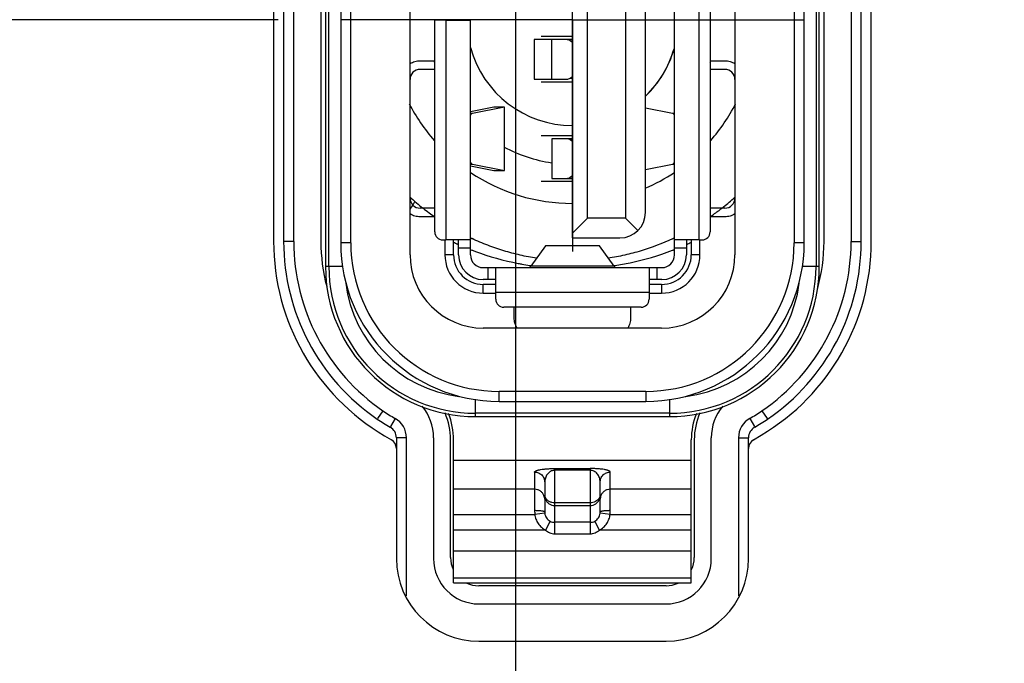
# Model space of a CAD drawing. Header units: inches. Extents: x 0 to 34, y 0 to 22.
# Tile 20 of 59: x 7.507 to 8.485, y 13.742 to 14.382. Entities that reach past the tile are written whole.
import ezdxf

# ---------------------------------------------------------------- set-up
doc = ezdxf.new("R2010")
doc.units = ezdxf.units.IN
doc.header["$LTSCALE"] = 1.87
doc.header["$MEASUREMENT"] = 0
doc.linetypes.add('CENTER', pattern=[0.6, 0.375, -0.075, 0.075, -0.075])
doc.layers.get('0').update_dxf_attribs({"linetype": 'CONTINUOUS'})
doc.layers.add('02___PRT_ALL_AXES', color=7, linetype='CONTINUOUS')
doc.layers.add('DIMENSIONS', color=7, linetype='CONTINUOUS')
doc.styles.get("Standard").update_dxf_attribs({"font": 'txt', "width": 0.8})
doc.dimstyles.new('DIMSTYLE_1', dxfattribs={"dimtxt": 0.125, "dimasz": 0.18, "dimexe": 0.125, "dimexo": 0.0625, "dimgap": 0.03125, "dimtad": 0, "dimtih": 1, "dimtoh": 1, "dimdec": 3, "dimzin": 4, "dimdsep": 46, "dimtxsty": 'STANDARD', "dimblk": '_FILLED', "dimblk1": '_FILLED', "dimblk2": '_FILLED', "dimcen": 0.09, "dimadec": 0, "dimazin": 0, "dimtp": 0.001, "dimtm": 0.001, "dimtfac": 1, "dimtdec": 3, "dimtofl": 0, "dimtmove": 0, "dimatfit": 3, "dimldrblk": '_FILLED', "dimfxl": 1, "dimtolj": 1, "dimtzin": 4, "dimarcsym": 0})

# ---------------------------------------------------------------- blocks, each defined once
blk = doc.blocks.new('*D24')
at = {"layer": 'DIMENSIONS', "color": 2, "linetype": 'CONTINUOUS'}
blk.add_line((7.76338, 14.38141), (6.01238, 14.38141), dxfattribs=at)
at = {"layer": 'DIMENSIONS', "color": 2, "linetype": 'CONTINUOUS', "insert": (5.94988, 14.44391), "char_height": 0.125, "width": 1.725, "attachment_point": 3, "line_spacing_factor": 0.9}
blk.add_mtext('2X 6.023{\\Ftxt.shx;\\W1.000000;\\H0.125000; }[152.97]', dxfattribs=at)
blk = doc.blocks.new('_FILLED')
at = {"color": 0, "linetype": 'BYBLOCK'}
blk.add_solid([(0, 0), (-1, 0.1736), (-1, -0.1736)], dxfattribs=at)
blk = doc.blocks.new('*D25')
at = {"layer": 'DIMENSIONS', "color": 2, "linetype": 'CONTINUOUS'}
blk.add_line((8.46238, 15.94801), (6.01238, 15.94801), dxfattribs=at)
at = {"layer": 'DIMENSIONS', "color": 2, "linetype": 'CONTINUOUS', "insert": (5.94988, 16.01051), "char_height": 0.125, "width": 1.425, "attachment_point": 3, "line_spacing_factor": 0.9}
blk.add_mtext('7.589{\\Ftxt.shx;\\W1.000000;\\H0.125000; }[192.77]', dxfattribs=at)
blk = doc.blocks.new('*D36')
at = {"layer": 'DIMENSIONS', "color": 2, "linetype": 'CONTINUOUS'}
blk.add_line((7.99947, 12.36955), (7.99947, 16.6349), dxfattribs=at)
at = {"layer": 'DIMENSIONS', "color": 2, "linetype": 'CONTINUOUS', "insert": (7.93697, 16.6974), "char_height": 0.125, "width": 1.625, "attachment_point": 1, "rotation": 90, "line_spacing_factor": 0.9}
blk.add_mtext('2X 1.300{\\Ftxt.shx;\\W1.000000;\\H0.125000; }[33.01]', dxfattribs=at)

msp = doc.modelspace()

# ---------------------------------------------------------------- linework, layer by layer
at = {"color": 6, "linetype": 'CONTINUOUS'}
for p, q in [((7.81054, 14.62649), (7.81054, 14.13633)), ((7.81383, 14.13633), (7.81383, 14.62649)), ((8.29794, 14.62649), (8.29794, 14.13633)), ((8.30123, 14.13633), (8.30123, 14.62649)), ((7.89447, 14.14814), (7.89447, 14.61468)), ((8.15726, 14.14794), (8.15726, 14.61487)), ((8.2173, 14.61468), (8.2173, 14.14814)), ((7.82557, 14.60286), (7.82557, 14.15995)), ((7.83557, 14.15995), (7.83557, 14.60286)), ((8.18167, 14.1629), (8.18167, 14.59991)), ((8.2762, 14.60286), (8.2762, 14.15995)), ((8.2862, 14.15995), (8.2862, 14.60286)), ((8.05588, 14.16487), (8.05588, 14.59794)), ((8.19269, 14.59204), (8.19269, 14.17078)), ((8.07084, 14.18456), (8.07084, 14.57826)), ((8.10864, 14.57826), (8.10864, 14.18456)), ((8.12832, 14.19007), (8.12832, 14.57275)), ((7.91907, 14.17078), (7.91907, 14.38121)), ((7.9301, 14.38121), (7.9301, 14.1629)), ((7.9301, 14.38121), (7.95451, 14.38121)), ((7.95451, 14.14794), (7.95451, 14.38121)), ((8.01791, 14.36172), (8.01791, 14.32235)), ((8.0354, 14.32235), (8.0354, 14.36172)), ((8.05378, 14.32353), (8.05588, 14.32509)), ((7.95648, 14.28853), (7.95451, 14.28853)), ((7.98838, 14.29468), (7.95648, 14.28853)), ((7.95451, 14.23807), (7.95648, 14.23807)), ((7.95648, 14.23807), (7.98838, 14.23192)), ((8.0354, 14.22393), (8.05581, 14.22393)), ((7.89748, 14.19755), (7.89938, 14.20094)), ((7.89459, 14.19337), (7.89748, 14.19755)), ((8.05588, 14.1696), (8.07084, 14.18456)), ((8.10864, 14.18456), (8.07084, 14.18456)), ((8.10864, 14.18456), (8.12094, 14.17225)), ((7.83557, 14.15995), (7.82557, 14.15995)), ((7.92914, 14.1629), (7.92914, 14.14814)), ((7.95443, 14.1629), (7.9301, 14.1629)), ((7.9418, 14.15865), (7.94231, 14.15842)), ((7.94269, 14.14794), (7.94269, 14.16265)), ((7.95451, 14.16265), (7.95443, 14.1629)), ((8.15734, 14.1629), (8.15726, 14.16265)), ((8.18167, 14.1629), (8.15733, 14.1629)), ((8.16907, 14.16265), (8.16907, 14.14794)), ((8.18263, 14.14814), (8.18263, 14.1629)), ((8.2862, 14.15995), (8.2762, 14.15995)), ((7.94231, 14.15842), (7.9428, 14.1582)), ((7.94269, 14.15503), (7.95451, 14.15503)), ((8.15726, 14.15503), (8.16907, 14.15503)), ((7.93777, 14.14814), (7.92914, 14.14814)), ((8.18263, 14.14814), (8.17399, 14.14814)), ((7.8279, 14.13633), (7.81054, 14.13633)), ((7.9671, 14.13535), (8.14466, 14.13535)), ((7.97183, 14.13535), (7.97183, 14.12353)), ((7.9797, 14.13527), (7.97945, 14.13535)), ((7.9797, 14.10385), (7.9797, 14.13527)), ((8.09719, 14.13672), (8.01458, 14.13672)), ((8.13231, 14.13535), (8.13206, 14.13527)), ((8.13206, 14.13527), (8.13206, 14.10385)), ((8.13994, 14.12353), (8.13994, 14.13535)), ((8.30123, 14.13633), (8.28387, 14.13633)), ((7.97945, 14.12353), (7.9671, 14.12353)), ((8.14466, 14.12353), (8.13231, 14.12353)), ((7.9673, 14.10998), (7.9673, 14.11861)), ((7.9797, 14.11861), (7.9673, 14.11861)), ((7.9673, 14.10998), (7.9797, 14.10998)), ((7.9797, 14.11094), (8.13206, 14.11094)), ((8.14447, 14.11861), (8.13206, 14.11861)), ((8.13206, 14.10998), (8.14447, 14.10998)), ((8.14447, 14.11861), (8.14447, 14.10998)), ((8.12419, 14.09598), (7.98758, 14.09598)), ((8.14447, 14.07531), (7.9673, 14.07531)), ((7.98305, 14.00247), (7.98305, 14.01247)), ((8.12872, 14.01247), (7.98305, 14.01247)), ((8.12872, 14.01247), (8.12872, 14.00247)), ((7.95943, 13.98744), (7.95943, 14.0048)), ((7.98305, 14.00247), (8.12872, 14.00247)), ((8.15234, 14.0048), (8.15234, 13.98744)), ((8.15234, 13.99073), (7.95943, 13.99073)), ((7.93777, 13.82235), (7.93777, 13.96447)), ((8.17399, 13.82235), (8.17399, 13.96447)), ((7.93777, 13.94401), (8.17399, 13.94401)), ((8.03832, 13.87095), (8.03832, 13.93407)), ((8.07344, 13.93407), (8.07344, 13.87095)), ((8.01832, 13.93236), (8.01832, 13.89401)), ((8.09344, 13.89401), (8.09344, 13.93236)), ((8.01832, 13.91522), (7.93777, 13.91522)), ((8.02832, 13.9224), (8.02832, 13.89253)), ((8.08344, 13.89253), (8.08344, 13.9224)), ((8.17399, 13.91522), (8.09344, 13.91522)), ((8.07344, 13.90178), (8.03832, 13.90178)), ((8.03832, 13.89913), (8.07344, 13.89913)), ((7.93777, 13.89031), (8.01845, 13.89031)), ((8.02838, 13.89141), (8.01845, 13.89031)), ((8.02832, 13.89253), (8.02833, 13.8922)), ((8.09332, 13.89031), (8.08338, 13.89141)), ((8.08344, 13.8922), (8.08344, 13.89253)), ((8.09332, 13.89031), (8.17399, 13.89031)), ((8.02907, 13.87472), (7.93777, 13.87472)), ((8.0337, 13.88355), (8.02907, 13.87472)), ((8.07344, 13.88242), (8.03832, 13.88242)), ((8.08269, 13.87472), (8.07807, 13.88355)), ((8.17399, 13.87472), (8.08269, 13.87472)), ((8.03832, 13.87095), (8.07344, 13.87095)), ((7.93777, 13.85424), (8.17399, 13.85424)), ((8.17399, 13.82687), (7.93777, 13.82687)), ((7.93777, 13.82235), (8.17399, 13.82235))]:
    msp.add_line(p, q, dxfattribs=at)
at = {"color": 7, "linetype": 'CONTINUOUS'}
for p, q in [((7.75888, 14.60141), (7.75888, 14.16141)), ((7.77888, 14.16141), (7.77888, 14.60141)), ((8.33288, 14.60141), (8.33288, 14.16141)), ((8.35288, 14.16141), (8.35288, 14.60141)), ((7.9301, 14.38121), (7.91907, 14.38121)), ((8.05588, 14.36468), (8.02478, 14.36468)), ((8.05581, 14.36172), (8.01791, 14.36172)), ((8.05588, 14.35898), (8.05378, 14.36055)), ((8.05378, 14.36055), (8.05581, 14.36055)), ((7.90447, 14.34083), (7.91907, 14.34083)), ((8.19269, 14.34083), (8.2073, 14.34083)), ((7.91907, 14.3322), (7.90447, 14.3322)), ((8.2073, 14.3322), (8.19269, 14.3322)), ((8.01791, 14.32235), (8.05034, 14.32235)), ((8.05588, 14.3194), (8.02478, 14.3194)), ((8.05378, 14.32353), (8.05588, 14.32353)), ((7.97786, 14.29468), (7.95451, 14.29018)), ((7.98838, 14.29468), (7.97786, 14.29468)), ((7.98838, 14.23192), (7.98838, 14.29468)), ((8.15529, 14.28853), (8.12832, 14.29373)), ((8.15726, 14.28853), (8.15529, 14.28853)), ((8.05588, 14.26625), (8.02478, 14.26625)), ((8.0354, 14.2633), (8.0354, 14.22393)), ((8.05581, 14.2633), (8.0354, 14.2633)), ((8.05588, 14.26056), (8.05378, 14.26212)), ((8.05378, 14.26212), (8.05581, 14.26212)), ((8.12832, 14.23287), (8.15529, 14.23807)), ((8.15529, 14.23807), (8.15726, 14.23807)), ((7.95451, 14.23642), (7.97786, 14.23192)), ((7.97786, 14.23192), (7.98838, 14.23192)), ((8.05588, 14.22098), (8.02478, 14.22098)), ((8.05378, 14.2251), (8.05588, 14.22667)), ((8.05588, 14.2251), (8.05378, 14.2251)), ((7.91907, 14.1944), (7.90447, 14.1944)), ((8.2073, 14.1944), (8.19269, 14.1944)), ((7.91907, 14.18576), (7.90447, 14.18576)), ((8.2073, 14.18576), (8.19269, 14.18576)), ((7.77888, 14.16141), (7.76888, 14.16141)), ((7.92695, 14.1629), (7.9301, 14.1629)), ((7.93777, 14.14814), (7.93777, 14.1629)), ((8.05588, 14.16487), (8.10313, 14.16487)), ((8.17399, 14.1629), (8.17399, 14.14814)), ((8.18167, 14.1629), (8.18482, 14.1629)), ((8.33288, 14.16141), (8.34288, 14.16141)), ((8.02902, 14.15685), (8.01458, 14.13672)), ((8.08274, 14.15685), (8.02902, 14.15685)), ((8.09719, 14.13672), (8.08274, 14.15685)), ((7.99803, 14.08531), (7.99803, 14.09598)), ((8.11373, 14.09598), (8.11373, 14.08531)), ((7.86754, 13.99315), (7.86226, 13.98544)), ((8.24423, 13.99315), (8.24951, 13.98544)), ((7.8797, 13.98556), (7.87511, 13.97743)), ((7.95943, 13.98744), (8.15234, 13.98744)), ((8.23207, 13.98556), (8.23666, 13.97743)), ((7.86924, 13.96838), (7.87596, 13.96442)), ((7.89088, 13.96641), (7.88088, 13.96641)), ((7.89088, 13.80932), (7.89088, 13.96641)), ((7.91788, 13.96641), (7.91788, 13.84641)), ((7.93482, 13.84735), (7.93482, 13.96447)), ((8.17695, 13.96447), (8.17695, 13.84735)), ((8.19388, 13.84641), (8.19388, 13.96641)), ((8.22088, 13.96641), (8.22088, 13.80932)), ((8.22088, 13.96641), (8.23088, 13.96641)), ((8.23577, 13.96435), (8.24343, 13.96891)), ((7.88088, 13.9558), (7.88088, 13.84641)), ((8.23088, 13.84641), (8.23088, 13.95576)), ((8.03832, 13.93407), (8.03832, 13.93584)), ((8.03832, 13.93584), (8.07344, 13.93584)), ((8.07344, 13.93407), (8.03832, 13.93407)), ((8.07344, 13.93584), (8.07344, 13.93407)), ((8.14899, 13.8194), (7.96277, 13.8194)), ((7.96288, 13.80141), (8.14888, 13.80141))]:
    msp.add_line(p, q, dxfattribs=at)
at = {"color": 6, "linetype": 'CONTINUOUS'}
for centre, radius, start, end in [((8.05033, 14.35622), 0.0055, 77.33957, 89.95724), ((8.05588, 14.38141), 0.105, 344.03729, 344.04044), ((8.05588, 14.38141), 0.14342, 196.47588, 197.18428), ((8.05588, 14.38141), 0.14342, 342.73812, 343.52762), ((8.05588, 14.38141), 0.18233, 207.19421, 221.087), ((8.05588, 14.38141), 0.18233, 318.913, 332.80579), ((8.05033, 14.2578), 0.0055, 77.33957, 89.95724), ((8.05588, 14.38141), 0.14342, 241.76627, 261.7326), ((8.05588, 14.38141), 0.18233, 236.25, 270), ((8.05588, 14.38141), 0.18233, 293.4074, 303.78371), ((8.05827, 14.38829), 0.24566, 228.31074, 229.69925), ((8.06786, 14.39964), 0.26052, 229.70393, 231.47091), ((8.04944, 14.3929), 0.25181, 308.48576, 311.69176), ((8.07618, 14.40997), 0.27379, 231.45604, 231.98771), ((8.08156, 14.41694), 0.28258, 231.99917, 234.93301), ((8.10313, 14.19007), 0.0252, 270, 360), ((8.02998, 14.41723), 0.28296, 305.13628, 307.3204), ((8.03141, 14.41536), 0.2806, 307.31932, 308.02001), ((8.03596, 14.40954), 0.27322, 308.02025, 308.52668), ((7.92695, 14.17078), 0.00787, 180, 270), ((8.18482, 14.17078), 0.00787, 270, 360), ((7.98305, 14.15995), 0.15748, 180, 270), ((7.98305, 14.15995), 0.14748, 180, 270), ((8.05646, 14.41383), 0.27975, 244.82726, 245.33277), ((8.05629, 14.41346), 0.27935, 245.33283, 245.58216), ((8.05618, 14.41323), 0.27909, 245.58216, 245.80579), ((8.05562, 14.37683), 0.23481, 244.47042, 244.67696), ((8.05569, 14.37698), 0.23498, 244.67697, 244.926), ((8.12872, 14.15995), 0.15748, 270, 360), ((8.12872, 14.15995), 0.14748, 270, 360), ((8.05567, 14.37761), 0.23571, 295.03354, 295.30556), ((8.05554, 14.37788), 0.23602, 295.30556, 295.55745), ((8.05881, 14.40627), 0.27144, 293.94664, 294.11427), ((8.05821, 14.4076), 0.2729, 294.11436, 294.34327), ((8.05613, 14.41219), 0.27794, 294.34533, 295.18484), ((8.05461, 14.40946), 0.27501, 248.62628, 248.93483), ((8.05447, 14.40911), 0.27463, 248.93485, 249.12178), ((8.05424, 14.40851), 0.27399, 249.12161, 249.75586), ((8.05539, 14.41194), 0.27761, 249.77822, 258.92022), ((8.05576, 14.41446), 0.28018, 281.811, 290.79137), ((8.05771, 14.40898), 0.27437, 290.81664, 290.99864), ((8.05784, 14.40865), 0.27401, 290.99861, 291.34273), ((7.9673, 14.14814), 0.07283, 180, 270), ((7.9673, 14.14814), 0.03817, 180, 270), ((7.9673, 14.14814), 0.02953, 180, 270), ((7.9671, 14.14794), 0.02441, 180, 270), ((7.9671, 14.14794), 0.0126, 180, 270), ((8.0561, 14.41505), 0.28079, 258.90073, 259.6587), ((8.05598, 14.4136), 0.2793, 280.23607, 281.80212), ((8.14447, 14.14814), 0.07283, 270, 360), ((8.14447, 14.14814), 0.03817, 270, 360), ((8.14447, 14.14814), 0.02953, 270, 360), ((8.14466, 14.14794), 0.02441, 270, 360), ((8.14466, 14.14794), 0.0126, 270, 360), ((7.95943, 14.13633), 0.14889, 180, 270), ((7.95943, 14.13633), 0.1456, 180, 270), ((8.05596, 14.41427), 0.28001, 259.65826, 261.2509), ((8.05584, 14.41351), 0.27924, 261.25149, 261.50889), ((8.05581, 14.41332), 0.27904, 261.5089, 261.67366), ((8.05559, 14.4159), 0.28163, 278.48844, 278.69629), ((8.05569, 14.41522), 0.28094, 278.69577, 280.23501), ((8.15234, 14.13633), 0.14889, 270, 360), ((8.15234, 14.13633), 0.1456, 270, 360), ((7.95943, 14.13633), 0.12992, 187.21699, 262.78301), ((8.15234, 14.13633), 0.12992, 277.21699, 352.78301), ((7.98758, 14.10385), 0.00787, 180, 270), ((8.12419, 14.10385), 0.00787, 270, 360), ((7.86888, 13.96447), 0.06594, 0, 23.73087), ((7.86888, 13.96447), 0.0689, 0, 22.05126), ((8.24289, 13.96447), 0.0689, 157.94874, 180), ((8.24289, 13.96447), 0.06594, 156.26913, 180), ((8.03833, 13.92546), 0.00861, 90.04416, 100.93702), ((8.01835, 13.90525), 0.00998, 0.05646, 22.52728), ((8.035, 13.90998), 0.00667, 180.02595, 187.33481), ((8.0383, 13.9091), 0.00998, 180.05646, 202.52728), ((8.07599, 13.91022), 0.0075, 327.67525, 333.19804), ((8.07344, 13.90911), 0.01, 338.21285, 359.92015), ((8.09344, 13.90524), 0.01, 158.21285, 179.92015), ((8.07421, 13.89399), 0.05588, 179.97578, 183.77104), ((8.03873, 13.89252), 0.0104, 181.79038, 184.09672), ((8.03843, 13.8925), 0.0101, 184.10039, 186.22961), ((8.07324, 13.89251), 0.0102, 353.7765, 358.23571), ((8.03709, 13.894), 0.05636, 356.24488, 0.0083), ((7.96277, 13.84735), 0.02795, 180, 205.18327), ((8.14899, 13.84735), 0.02795, 334.81661, 360), ((7.96277, 13.84735), 0.02795, 244.81661, 270), ((8.14899, 13.84735), 0.02795, 270, 295.18327)]:
    msp.add_arc(centre, radius, start, end, dxfattribs=at)
at = {"color": 7, "linetype": 'CONTINUOUS'}
for centre, radius, start, end in [((8.05588, 14.38141), 0.105, 195.13295, 270), ((8.05588, 14.38141), 0.105, 313.96497, 344.03729), ((7.90447, 14.3222), 0.01, 90, 180), ((8.2073, 14.3222), 0.01, 0, 90), ((7.90447, 14.2044), 0.01, 180, 270), ((8.2073, 14.2044), 0.01, 270, 360), ((7.98288, 14.16141), 0.224, 180, 239.51378), ((7.98288, 14.16141), 0.214, 180, 235.56988), ((7.98288, 14.16141), 0.204, 180, 235.56988), ((8.12888, 14.16141), 0.224, 300.75549, 360), ((8.12888, 14.16141), 0.204, 304.43012, 360), ((8.12888, 14.16141), 0.214, 304.43012, 360), ((7.96083, 14.12924), 0.165, 235.56988, 240.5471), ((8.15093, 14.12924), 0.165, 299.4529, 304.43012), ((7.96083, 14.12924), 0.175, 235.56988, 240.5471), ((7.86888, 13.96641), 0.022, 0, 60.5471), ((8.24288, 13.96641), 0.022, 119.4529, 180), ((8.15093, 14.12924), 0.175, 299.4529, 304.43012), ((7.86888, 13.96641), 0.012, 0, 60.5471), ((8.24288, 13.96641), 0.012, 119.4529, 180), ((7.87088, 13.9558), 0.01, 0, 59.51378), ((8.24088, 13.95576), 0.01, 120.75549, 180), ((7.96288, 13.84641), 0.045, 180, 270), ((8.14888, 13.84641), 0.045, 270, 360)]:
    msp.add_arc(centre, radius, start, end, dxfattribs=at)
at = {"color": 6, "linetype": 'CONTINUOUS'}
for points, knots in [([(8.05378, 14.36055), (8.05344, 14.3608), (8.05273, 14.36123), (8.05194, 14.3615), (8.05154, 14.36159)], [0, 0, 0, 0, 0.506499, 1, 1, 1, 1]), ([(7.95648, 14.28853), (7.95629, 14.28849), (7.9559, 14.28834), (7.95537, 14.28794), (7.95488, 14.28738), (7.9546, 14.28692), (7.95447, 14.28667)], [0, 0, 0, 0, 0.205676, 0.436436, 0.700194, 1, 1, 1, 1]), ([(8.1573, 14.28667), (8.15716, 14.28692), (8.15689, 14.28738), (8.1564, 14.28794), (8.15587, 14.28834), (8.15548, 14.28849), (8.15529, 14.28853)], [0, 0, 0, 0, 0.299806, 0.563564, 0.794324, 1, 1, 1, 1]), ([(8.05378, 14.26212), (8.05344, 14.26237), (8.05273, 14.2628), (8.05194, 14.26307), (8.05154, 14.26316)], [0, 0, 0, 0, 0.506499, 1, 1, 1, 1]), ([(7.95447, 14.23992), (7.9546, 14.23967), (7.95488, 14.23922), (7.95537, 14.23865), (7.9559, 14.23825), (7.95629, 14.2381), (7.95648, 14.23807)], [0, 0, 0, 0, 0.299806, 0.563564, 0.794324, 1, 1, 1, 1]), ([(8.15529, 14.23807), (8.15548, 14.2381), (8.15587, 14.23825), (8.1564, 14.23865), (8.15689, 14.23922), (8.15716, 14.23967), (8.1573, 14.23992)], [0, 0, 0, 0, 0.205676, 0.436436, 0.700194, 1, 1, 1, 1]), ([(8.05034, 14.22393), (8.05094, 14.22393), (8.05218, 14.22414), (8.05328, 14.22473), (8.05378, 14.2251)], [0, 0, 0, 0, 0.492288, 1, 1, 1, 1]), ([(8.02037, 14.14462), (8.01485, 14.14546), (8.00385, 14.14756), (7.98757, 14.15186), (7.9716, 14.15735), (7.96122, 14.16176), (7.95611, 14.16415)], [0, 0, 0, 0, 0.248834, 0.498097, 0.748949, 1, 1, 1, 1]), ([(8.15541, 14.16404), (8.14527, 14.1593), (8.12951, 14.15327), (8.10788, 14.14754), (8.09689, 14.14546), (8.09139, 14.14462)], [0, 0, 0, 0, 0.500545, 0.750944, 1, 1, 1, 1]), ([(8.01832, 13.93236), (8.01832, 13.93242), (8.01834, 13.93254), (8.01842, 13.93271), (8.01855, 13.93288), (8.0188, 13.93312), (8.01924, 13.93341), (8.01991, 13.93372), (8.02075, 13.93403), (8.02175, 13.93432), (8.02291, 13.93459), (8.02475, 13.93494), (8.02735, 13.9353), (8.03076, 13.93561), (8.03447, 13.9358), (8.03702, 13.93584), (8.03832, 13.93584)], [0, 0, 0, 0, 0.00833, 0.017295, 0.027391, 0.038945, 0.067099, 0.102544, 0.145431, 0.195701, 0.253174, 0.317523, 0.464765, 0.63171, 0.812365, 1, 1, 1, 1]), ([(8.0367, 13.93392), (8.03612, 13.9338), (8.03496, 13.93346), (8.03335, 13.93259), (8.0319, 13.93142), (8.03065, 13.92997), (8.02964, 13.92828), (8.02864, 13.92579), (8.02832, 13.92375), (8.02832, 13.92239)], [0, 0, 0, 0, 0.115474, 0.233187, 0.353937, 0.477952, 0.605192, 0.735239, 1, 1, 1, 1]), ([(8.09344, 13.93236), (8.09344, 13.93242), (8.09342, 13.93254), (8.09334, 13.93271), (8.09322, 13.93288), (8.09297, 13.93312), (8.09253, 13.93341), (8.09186, 13.93372), (8.09102, 13.93403), (8.09002, 13.93432), (8.08885, 13.93459), (8.08702, 13.93494), (8.08442, 13.9353), (8.081, 13.93561), (8.0773, 13.9358), (8.07474, 13.93584), (8.07344, 13.93584)], [0, 0, 0, 0, 0.008331, 0.017295, 0.027391, 0.038945, 0.067099, 0.102544, 0.14543, 0.1957, 0.253173, 0.317522, 0.464764, 0.63171, 0.812365, 1, 1, 1, 1]), ([(8.08344, 13.92239), (8.08344, 13.9239), (8.08293, 13.92689), (8.08111, 13.93017), (8.07906, 13.93215), (8.07732, 13.93324), (8.07542, 13.93392), (8.0741, 13.93407), (8.07344, 13.93407)], [0, 0, 0, 0, 0.266951, 0.523763, 0.647326, 0.767298, 0.884423, 1, 1, 1, 1]), ([(8.01832, 13.93236), (8.01957, 13.93236), (8.02152, 13.93199), (8.02384, 13.93078), (8.02545, 13.92949), (8.02674, 13.92789), (8.02796, 13.92558), (8.02832, 13.92364), (8.02832, 13.9224)], [0, 0, 0, 0, 0.239899, 0.369017, 0.500617, 0.632116, 0.760949, 1, 1, 1, 1]), ([(8.08344, 13.9224), (8.08344, 13.92364), (8.08381, 13.92558), (8.08503, 13.92789), (8.08632, 13.92949), (8.08792, 13.93078), (8.09025, 13.93199), (8.09219, 13.93236), (8.09344, 13.93236)], [0, 0, 0, 0, 0.23905, 0.367884, 0.499382, 0.630985, 0.7601, 1, 1, 1, 1]), ([(8.02756, 13.90907), (8.02719, 13.90997), (8.02617, 13.91167), (8.02396, 13.91366), (8.02127, 13.91493), (8.0193, 13.91522), (8.01832, 13.91522)], [0, 0, 0, 0, 0.249694, 0.499455, 0.749855, 1, 1, 1, 1]), ([(8.09344, 13.91522), (8.09245, 13.91522), (8.09047, 13.91492), (8.08775, 13.91363), (8.08554, 13.9116), (8.08452, 13.90987), (8.08416, 13.90895)], [0, 0, 0, 0, 0.250154, 0.500543, 0.750296, 1, 1, 1, 1]), ([(8.02909, 13.90684), (8.02899, 13.90702), (8.02866, 13.90775), (8.02846, 13.90854), (8.02838, 13.90913)], [0, 0, 0, 0, 0.253882, 1, 1, 1, 1]), ([(8.03832, 13.90178), (8.03735, 13.90178), (8.03542, 13.90202), (8.03275, 13.90303), (8.03054, 13.90465), (8.02947, 13.90608), (8.02909, 13.90684)], [0, 0, 0, 0, 0.264879, 0.523016, 0.768354, 1, 1, 1, 1]), ([(8.02909, 13.90528), (8.02946, 13.90438), (8.03048, 13.90268), (8.03269, 13.90069), (8.03538, 13.89942), (8.03735, 13.89913), (8.03832, 13.89913)], [0, 0, 0, 0, 0.249694, 0.499455, 0.749855, 1, 1, 1, 1]), ([(8.08232, 13.90621), (8.0819, 13.90553), (8.08079, 13.90427), (8.07865, 13.90287), (8.07614, 13.90199), (8.07435, 13.90178), (8.07344, 13.90178)], [0, 0, 0, 0, 0.233292, 0.479404, 0.736889, 1, 1, 1, 1]), ([(8.07344, 13.89913), (8.07443, 13.89913), (8.07642, 13.89943), (8.07913, 13.90072), (8.08135, 13.90275), (8.08236, 13.90448), (8.08273, 13.90539)], [0, 0, 0, 0, 0.250154, 0.500543, 0.750296, 1, 1, 1, 1]), ([(8.08344, 13.90998), (8.08344, 13.90944), (8.08331, 13.90835), (8.08293, 13.90733), (8.08268, 13.90684)], [0, 0, 0, 0, 0.494586, 1, 1, 1, 1]), ([(8.02832, 13.89253), (8.02832, 13.89258), (8.02829, 13.89269), (8.02814, 13.89282), (8.02792, 13.89296), (8.02759, 13.89309), (8.02718, 13.89323), (8.02666, 13.89335), (8.02606, 13.89347), (8.0251, 13.89363), (8.02374, 13.89379), (8.02198, 13.89392), (8.02016, 13.894), (8.01893, 13.89401), (8.01832, 13.89401)], [0, 0, 0, 0, 0.013515, 0.031593, 0.056661, 0.090084, 0.132615, 0.184083, 0.244027, 0.311938, 0.468287, 0.642579, 0.823217, 1, 1, 1, 1]), ([(8.01845, 13.89031), (8.01864, 13.88869), (8.0192, 13.88628), (8.02051, 13.88327), (8.02177, 13.88116), (8.02328, 13.87921), (8.02559, 13.8769), (8.02763, 13.87549), (8.02907, 13.87472)], [0, 0, 0, 0, 0.249678, 0.374868, 0.499999, 0.625132, 0.750327, 1, 1, 1, 1]), ([(8.02838, 13.89141), (8.02847, 13.89059), (8.02886, 13.88897), (8.03, 13.88676), (8.03162, 13.88489), (8.03297, 13.88393), (8.0337, 13.88355)], [0, 0, 0, 0, 0.25179, 0.501204, 0.749989, 1, 1, 1, 1]), ([(8.07807, 13.88355), (8.07879, 13.88393), (8.08015, 13.88489), (8.08177, 13.88676), (8.08291, 13.88897), (8.08329, 13.89059), (8.08338, 13.89141)], [0, 0, 0, 0, 0.250011, 0.498796, 0.74821, 1, 1, 1, 1]), ([(8.08269, 13.87472), (8.08413, 13.87549), (8.08617, 13.8769), (8.08849, 13.87921), (8.09, 13.88116), (8.09126, 13.88327), (8.09257, 13.88628), (8.09313, 13.88869), (8.09332, 13.89031)], [0, 0, 0, 0, 0.249673, 0.374868, 0.500001, 0.625132, 0.750322, 1, 1, 1, 1]), ([(8.09344, 13.89401), (8.09284, 13.89401), (8.09161, 13.894), (8.08978, 13.89392), (8.08803, 13.89379), (8.08667, 13.89363), (8.08571, 13.89347), (8.0851, 13.89335), (8.08459, 13.89323), (8.08417, 13.89309), (8.08385, 13.89296), (8.08362, 13.89282), (8.08348, 13.89269), (8.08344, 13.89258), (8.08344, 13.89253)], [0, 0, 0, 0, 0.176783, 0.357421, 0.531713, 0.688062, 0.755973, 0.815917, 0.867385, 0.909916, 0.943339, 0.968407, 0.986485, 1, 1, 1, 1]), ([(8.02907, 13.87472), (8.02972, 13.87417), (8.03108, 13.87313), (8.03333, 13.87192), (8.03577, 13.87114), (8.03748, 13.87094), (8.03832, 13.87095)], [0, 0, 0, 0, 0.25007, 0.499954, 0.750019, 1, 1, 1, 1]), ([(8.0337, 13.88355), (8.03441, 13.88318), (8.03592, 13.8826), (8.03753, 13.88242), (8.03832, 13.88242)], [0, 0, 0, 0, 0.501517, 1, 1, 1, 1]), ([(8.07344, 13.88242), (8.07424, 13.88242), (8.07585, 13.8826), (8.07736, 13.88318), (8.07807, 13.88355)], [0, 0, 0, 0, 0.501449, 1, 1, 1, 1]), ([(8.07344, 13.87095), (8.07429, 13.87094), (8.076, 13.87114), (8.07843, 13.87193), (8.08069, 13.87314), (8.08205, 13.87417), (8.08269, 13.87472)], [0, 0, 0, 0, 0.24998, 0.500047, 0.74993, 1, 1, 1, 1])]:
    msp.add_open_spline(points, degree=3, knots=knots, dxfattribs=at)
at = {"color": 7, "linetype": 'CONTINUOUS'}
for points in [[(7.89447, 14.33792), (7.89595, 14.33886), (7.89919, 14.34034), (7.90271, 14.34083), (7.90447, 14.34083)], [(8.2073, 14.34083), (8.20905, 14.34083), (8.21258, 14.34034), (8.21582, 14.33886), (8.2173, 14.33792)], [(7.90447, 14.18576), (7.90271, 14.18577), (7.89919, 14.18626), (7.89595, 14.18773), (7.89447, 14.18867)], [(8.2173, 14.18867), (8.21582, 14.18773), (8.21258, 14.18626), (8.20905, 14.18577), (8.2073, 14.18576)], [(8.00094, 14.07531), (8.00001, 14.07679), (7.99853, 14.08003), (7.99804, 14.08355), (7.99803, 14.08531)], [(8.11373, 14.08531), (8.11373, 14.08355), (8.11324, 14.08003), (8.11176, 14.07679), (8.11082, 14.07531)]]:
    msp.add_open_spline(points, degree=3, dxfattribs=at)
for points, knots in [([(8.05034, 14.32235), (8.05094, 14.32235), (8.05218, 14.32256), (8.05328, 14.32316), (8.05378, 14.32353)], [0, 0, 0, 0, 0.492284, 1, 1, 1, 1]), ([(8.01458, 14.13672), (8.01437, 14.13644), (8.01396, 14.13596), (8.01344, 14.13559), (8.01318, 14.13548)], [0, 0, 0, 0, 0.556235, 1, 1, 1, 1]), ([(8.09859, 14.13548), (8.09833, 14.13559), (8.09781, 14.13596), (8.0974, 14.13644), (8.09719, 14.13672)], [0, 0, 0, 0, 0.443765, 1, 1, 1, 1])]:
    msp.add_open_spline(points, degree=3, knots=knots, dxfattribs=at)
at = {"layer": '02___PRT_ALL_AXES', "color": 7, "linetype": 'CENTER'}
for q in [(8.05588, 14.61141), (7.82588, 14.38141), (8.05588, 14.15141), (8.28588, 14.38141)]:
    msp.add_line((8.05588, 14.38141), q, dxfattribs=at)
at = {"layer": '02___PRT_ALL_AXES', "color": 7, "linetype": 'CONTINUOUS'}
for p, q in [((7.76888, 14.60141), (7.76888, 14.16141)), ((7.80588, 14.60141), (7.80588, 14.16141)), ((8.30588, 14.16141), (8.30588, 14.60141)), ((8.34288, 14.16141), (8.34288, 14.60141)), ((7.88088, 13.96641), (7.88088, 13.9558)), ((8.23088, 13.95576), (8.23088, 13.96641)), ((7.96288, 13.76441), (8.14888, 13.76441))]:
    msp.add_line(p, q, dxfattribs=at)
for centre, radius, start, end in [((8.05588, 14.38141), 0.105, 195.14327, 270), ((8.05588, 14.38141), 0.105, 313.74987, 344.0002), ((7.98288, 14.16141), 0.177, 180, 194.67493), ((8.12888, 14.16141), 0.177, 344.38785, 360), ((7.86888, 13.96641), 0.049, 0, 39.88969), ((8.24288, 13.96641), 0.049, 140.11031, 180), ((7.96288, 13.84641), 0.082, 180, 270), ((8.14888, 13.84641), 0.082, 270, 360)]:
    msp.add_arc(centre, radius, start, end, dxfattribs=at)

# ---------------------------------------------------------------- dimensions: what is measured, and where the dimension line sits
at = {"layer": 'DIMENSIONS', "color": 2, "linetype": 'CONTINUOUS'}
for feature_location, offset, dtype, origin, picture, middle in [((7.99947, 12.36955), (0, 4.26535), 1, (6.69988, 12.30705), '*D36', (7.99947, 17.5099)), ((7.76338, 14.38141), (-1.751, 0), 0, (7.82588, 8.35881), '*D24', (5.08738, 14.38141))]:
    dim = msp.add_ordinate_dim(feature_location=feature_location, offset=offset, dtype=dtype, origin=origin, text='2X <>', dimstyle='DIMSTYLE_1', dxfattribs=at)
    dim.commit()
    dim.dimension.update_dxf_attribs({"geometry": picture, "text_midpoint": middle})
dim = msp.add_ordinate_dim(feature_location=(8.46238, 15.94801), offset=(-2.45, 0), dtype=0, origin=(8.52488, 8.35881), dimstyle='DIMSTYLE_1', dxfattribs=at)
dim.commit()
dim.dimension.update_dxf_attribs({"geometry": '*D25', "text_midpoint": (5.23738, 15.94801)})

doc.saveas('drawing.dxf')
